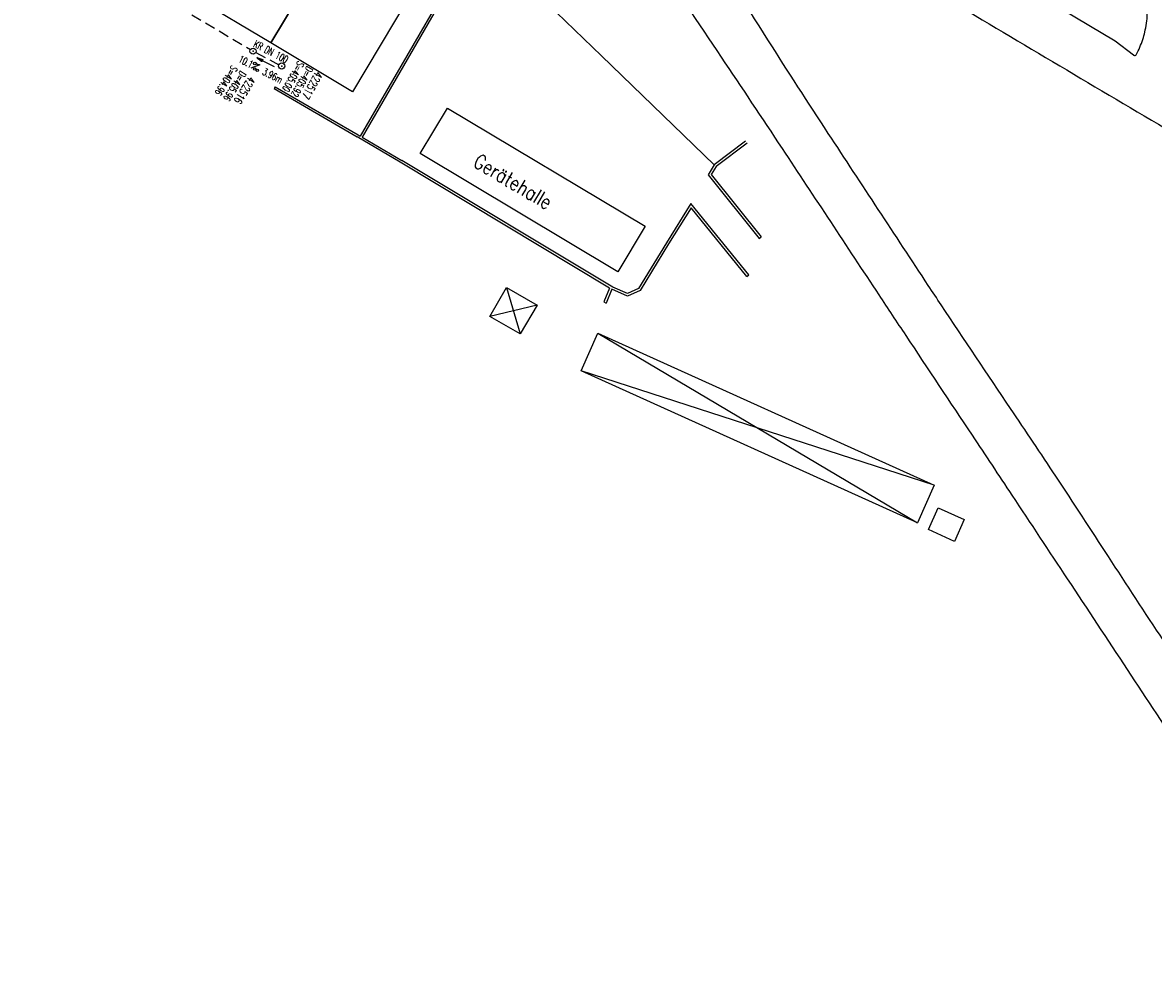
# Model space of a CAD drawing. Extents: x 451514 to 452057, y 434110 to 434694.
# Tile 2 of 16: x 451796 to 451935, y 434110 to 434226. Entities that reach past the tile are written whole.
import ezdxf
from ezdxf.enums import TextEntityAlignment as Align

# ---------------------------------------------------------------- set-up
doc = ezdxf.new("R2010")
doc.units = 0
doc.header["$LTSCALE"] = 1.3
doc.header["$MEASUREMENT"] = 0
doc.linetypes.add('AUSGEZOGEN', pattern=[0])
doc.linetypes.add('GESTRICH-X2', pattern=[1.5, 1, -0.5])
doc.layers.get('0').update_dxf_attribs({"linetype": 'CONTINUOUS'})
for name, color, linetype in [('FBR', 8, 'CONTINUOUS'), ('GEBAEUDE', 6, 'CONTINUOUS'), ('KANAL', 7, 'GESTRICH-X2'), ('MAUER', 7, 'AUSGEZOGEN'), ('PFEIL', 7, 'CONTINUOUS'), ('SCHACHTNR', 6, 'CONTINUOUS'), ('SCHRIFT', 7, 'CONTINUOUS'), ('SCHSYMBOL', 7, 'CONTINUOUS'), ('TEXTO', 4, 'CONTINUOUS'), ('TEXTU', 4, 'CONTINUOUS')]:
    doc.layers.add(name, color=color, linetype=linetype)
doc.styles.add('ROMANS', font='romans.shx', dxfattribs={"width": 0.8})

# ---------------------------------------------------------------- blocks, each defined once
blk = doc.blocks.new('GST')
at = {"color": 0}
blk.add_circle((0, 0), 0.75, dxfattribs=at)
blk.add_point((0, 0), dxfattribs=at)
blk = doc.blocks.new('10')
blk.add_blockref('GST', (0, 0))
blk = doc.blocks.new('PROM')
blk.add_line((1.57, 1.82), (0.02, 0.02))
for centre, radius in [((0.32, 1.51), 0.317), ((0.94, 0.29), 0.283), ((1.64, 0.29), 0.283)]:
    blk.add_circle(centre, radius)
blk.add_arc((0.99, 2.68), 1.03, 239.1414, 303.3549)
blk = doc.blocks.new('PFEIL2')
at = {"color": 0}
for p, q in [((0.88, 0), (-2.4, -0.01)), ((0.88, -0.27), (0.88, 0.28)), ((0.88, 0.28), (2.43, 0.01)), ((0.91, 0.27), (0.88, 0.26)), ((0.97, 0.26), (0.88, 0.25)), ((1.02, 0.25), (0.88, 0.23)), ((1.07, 0.24), (0.88, 0.21)), ((1.13, 0.23), (0.88, 0.19)), ((1.18, 0.22), (0.88, 0.17)), ((1.24, 0.21), (0.88, 0.15)), ((1.29, 0.21), (0.88, 0.14)), ((1.34, 0.2), (0.88, 0.12)), ((1.4, 0.19), (0.88, 0.1)), ((1.45, 0.18), (0.88, 0.08)), ((1.51, 0.17), (0.88, 0.06)), ((1.56, 0.16), (0.88, 0.04)), ((1.61, 0.15), (0.88, 0.02)), ((1.67, 0.14), (0.88, 0.01)), ((1.72, 0.13), (0.88, -0.01)), ((1.78, 0.12), (0.88, -0.03)), ((1.83, 0.11), (0.88, -0.05)), ((1.88, 0.1), (0.88, -0.07)), ((1.94, 0.09), (0.88, -0.09)), ((2.05, 0.08), (0.88, -0.12)), ((1.99, 0.08), (0.88, -0.11)), ((2.1, 0.07), (0.88, -0.14)), ((2.15, 0.06), (0.88, -0.16)), ((2.21, 0.05), (0.88, -0.18)), ((2.26, 0.04), (0.88, -0.2)), ((2.32, 0.03), (0.88, -0.22)), ((2.37, 0.02), (0.88, -0.23)), ((2.42, 0.01), (0.88, -0.25)), ((2.43, 0.01), (0.88, -0.27))]:
    blk.add_line(p, q, dxfattribs=at)

msp = doc.modelspace()

# ---------------------------------------------------------------- linework, layer by layer
at = {"layer": 'FBR'}
for points in [[(451586.28, 434627.86, -0.000002), (451573.15, 434642.87, -0.000008)], [(451625.44, 434587.82, 0.000002), (451637.46, 434574.01, 0.000133)], [(451989.93, 434222.16, -0.002983), (451978.51, 434227.98, -0.010203), (451975.22, 434229.76, -0.001298), (451938.77, 434250.67, -0.010424), (451934.29, 434253.37, -0.000724), (451917.06, 434264.33, -0.000658), (451898.14, 434276.44, -0.000222), (451896.58, 434277.43, -0.000022), (451881.01, 434287.45, -0.007895), (451873.37, 434292.53, -0.004411), (451859.92, 434301.97)], [(451947.09, 434133.5, -0.000011), (451936.28, 434149.84, -0.000319)], [(451935.9, 434150.43, -0.001788), (451929.15, 434160.74, 0.00187), (451922.69, 434170.6, 0.002791), (451917.14, 434178.91, -0.001824), (451908.63, 434191.61, -0.001286), (451907.05, 434194, -0.000165), (451894.78, 434212.66, -0.004568), (451887.38, 434224.13, -0.003795), (451878.72, 434238.09, -0.043054), (451875.38, 434244.8, -0.111242), (451874.93, 434247.7, -0.057098), (451875.07, 434248.49, -0.116996), (451875.28, 434248.84, -0.139024), (451875.9, 434249.21, -0.190812), (451876.44, 434249.14, -0.014599), (451877.27, 434248.66, 0.001876), (451883.64, 434244.73, 0.002071), (451908.48, 434229.71, 0.001632), (451936.15, 434213.27)], [(451956.01, 434109.72, -0.000008), (451955.71, 434110.18, -0.000366), (451950.65, 434117.84), (451941.61, 434131.53, 0.000013), (451938.67, 434135.99, 0.000005), (451931.49, 434146.86, 0.00009), (451924.14, 434157.99, 0.000097), (451917.35, 434168.26, 0.000957), (451912.45, 434175.63, -0.000577), (451904.32, 434187.86, -0.000536), (451901.01, 434192.85, 0.000149), (451889.15, 434210.81, 0.0021), (451881.66, 434222.03, -0.001858), (451873.2, 434234.7, -0.049636), (451870.82, 434239.2, 0.073233), (451869.06, 434242.18, 0.046846), (451868.53, 434242.73, 0.009737), (451865.69, 434245.05, 0.033828), (451863.82, 434246.32, 0.023986), (451861.01, 434247.79)], [(451932.22, 434222.29, 0.007385), (451932.26, 434222.26, 0.027004), (451932.27, 434222.25, 0.425761), (451932.55, 434222.32, 0.051353), (451933.36, 434224.19, 0.018534), (451933.61, 434225.1, 0.016115), (451933.82, 434226.17, 0.085075), (451933.81, 434228.44, 0.051916)], [(451932.22, 434222.29, 0.007385), (451932.26, 434222.26, 0.027004), (451932.27, 434222.25, 0.425761), (451932.55, 434222.32, 0.051353), (451933.36, 434224.19, 0.018534), (451933.61, 434225.1, 0.016115), (451933.82, 434226.17, 0.085075), (451933.81, 434228.44, 0.051916)], [(451940.2, 434195.91, -0.000056), (451943.79, 434178.22, -0.001612)]]:
    msp.add_lwpolyline(points, format="xyb", dxfattribs=at)
for points in [[(451886.38, 434250.33), (451904.14, 434239.43), (451929.96, 434224.03), (451932.22, 434222.29)], [(451850.4, 434238.18), (451866.95, 434222.18), (451880.78, 434208.8)]]:
    msp.add_lwpolyline(points, dxfattribs=at)
at = {"layer": 'GEBAEUDE'}
for p, q in [((451826.4, 434223.76), (451798.33, 434240.51)), ((451826.4, 434223.76), (451832.5, 434233.98)), ((451832.5, 434233.98), (451826.4, 434223.76)), ((451844.04, 434230.54), (451836.42, 434217.78)), ((451836.42, 434217.78), (451826.4, 434223.76)), ((451844.7, 434210.18), (451848.04, 434215.76)), ((451848.04, 434215.76), (451872.31, 434201.26)), ((451868.97, 434195.68), (451844.7, 434210.18)), ((451872.31, 434201.26), (451868.97, 434195.68)), ((451853.27, 434190.2), (451855.31, 434193.75)), ((451855.31, 434193.75), (451856.99, 434188.05)), ((451855.31, 434193.75), (451859.05, 434191.6)), ((451859.05, 434191.6), (451853.27, 434190.2)), ((451859.05, 434191.6), (451856.99, 434188.05)), ((451856.99, 434188.05), (451853.27, 434190.2)), ((451864.47, 434183.54), (451866.51, 434188.15)), ((451866.51, 434188.15), (451905.72, 434164.88)), ((451866.51, 434188.15), (451907.78, 434169.48)), ((451907.78, 434169.48), (451864.47, 434183.54)), ((451905.72, 434164.88), (451864.47, 434183.54)), ((451907.78, 434169.48), (451905.72, 434164.88)), ((451907.06, 434164.04), (451908.26, 434166.71)), ((451908.26, 434166.71), (451911.46, 434165.27)), ((451911.46, 434165.27), (451910.28, 434162.59)), ((451910.28, 434162.59), (451907.06, 434164.04))]:
    msp.add_line(p, q, dxfattribs=at)
at = {"layer": 'KANAL'}
for p, q in [((451798.28, 434238.22), (451823.88, 434222.94)), ((451824.53, 434222.59), (451827.38, 434221.09))]:
    msp.add_line(p, q, dxfattribs=at)
at = {"layer": 'MAUER'}
for p, q in [((451868.35, 434193.8), (451842.47, 434209.35)), ((451886.31, 434199.76), (451886.55, 434199.95)), ((451884.79, 434195.12), (451885.02, 434195.31)), ((451867.95, 434193.69), (451867.24, 434192.01))]:
    msp.add_line(p, q, dxfattribs=at)
at = {"layer": 'MAUER', "flags": 128}
for points in [[(451847.04, 434229.06), (451837.34, 434212.33)], [(451847.27, 434228.91), (451837.57, 434212.2)], [(451826.93, 434218.37), (451826.79, 434218.16), (451836.96, 434212.22)], [(451826.93, 434218.37), (451826.93, 434218.37), (451837.1, 434212.47)], [(451837.1, 434212.47), (451837.34, 434212.33)], [(451837.57, 434212.2), (451842.47, 434209.35)], [(451884.64, 434211.7), (451880.78, 434208.8), (451880.02, 434207.58), (451886.31, 434199.76)], [(451884.82, 434211.46), (451881.01, 434208.59), (451880.39, 434207.61), (451886.55, 434199.95)], [(451867.24, 434192.01), (451867.51, 434191.84)]]:
    msp.add_lwpolyline(points, dxfattribs=at)
at = {"layer": 'MAUER'}
for points in [[(451867.95, 434193.69), (451842.25, 434209.14), (451836.96, 434212.22)], [(451884.79, 434195.12), (451877.96, 434203.53), (451875.17, 434199.09), (451871.71, 434193.38), (451870.15, 434192.69), (451868.23, 434193.53)], [(451885.02, 434195.31), (451877.93, 434204.05), (451877.93, 434204.05), (451874.92, 434199.24), (451871.51, 434193.62), (451870.15, 434193.02), (451868.35, 434193.8)], [(451868.23, 434193.53), (451867.51, 434191.84)]]:
    msp.add_lwpolyline(points, dxfattribs=at)

# ---------------------------------------------------------------- block references
at = {"layer": 'PFEIL', "xscale": 0.5, "yscale": 0.5, "zscale": 0.5, "rotation": 152.5687}
msp.add_blockref('PFEIL2', (451825.73, 434221.4), dxfattribs=at)
at = {"layer": 'SCHSYMBOL', "xscale": 0.5, "yscale": 0.5, "zscale": 0.5, "rotation": 90}
for p in [(451824.2, 434222.75), (451827.72, 434220.93)]:
    msp.add_blockref('10', p, dxfattribs=at)
at = {"layer": 'TEXTU', "xscale": 0.5, "yscale": 0.5, "zscale": 0.5, "rotation": 332.5686999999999}
msp.add_blockref('PROM', (451823.93, 434220.64), dxfattribs=at)

# ---------------------------------------------------------------- texts
at = {"layer": 'SCHACHTNR', "style": 'ROMANS'}
for s, height, rotation, width, p in [('S=405.00', 0.9, 240.5788, 0.6, (451829.73, 434221.6)), ('S=404.96', 0.9, 237.9817, 0.6, (451821.59, 434221.08)), ('D=405.96', 0.9, 237.9817, 0.6, (451822.65, 434220.41)), ('D=405.92', 0.9, 240.5788, 0.6, (451830.82, 434220.98)), ('422517', 1, 240.5788, 0.7, (451831.91, 434220.37)), ('422516', 1, 237.9817, 0.7, (451823.71, 434219.75))]:
    msp.add_text(s, height=height, rotation=rotation, dxfattribs=dict(at, width=width)).set_placement(p)
at = {"layer": 'SCHRIFT', "style": 'ROMANS', "width": 0.8}
msp.add_text('Gerätehalle', height=1.8, rotation=329.1531, dxfattribs=at).set_placement((451851.05, 434208.71))
at = {"layer": 'TEXTO', "style": 'ROMANS', "width": 0.6}
msp.add_text('KR DN 100', height=0.9, rotation=332.5687, dxfattribs=at).set_placement((451826.19, 434222.28), align=Align.CENTER)
at = {"layer": 'TEXTU', "style": 'ROMANS', "width": 0.6}
for s, p in [('10.1', (451822.31, 434221.47)), ('3.96m', (451825.25, 434219.94))]:
    msp.add_text(s, height=0.9, rotation=332.5687, dxfattribs=at).set_placement(p)

doc.saveas('drawing.dxf')
